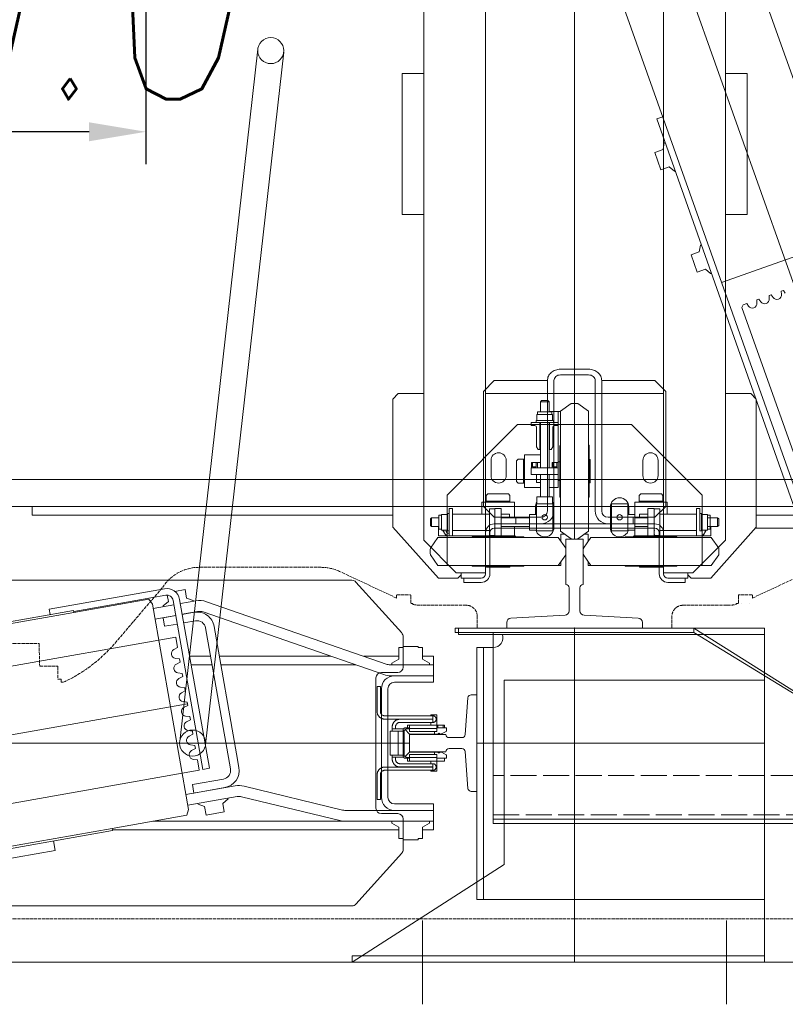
# Model space of a CAD drawing. Header units: millimetres. Extents: x 144573 to 336993, y 74252 to 247042.
# Tile 148 of 256: x 162220 to 162926, y 188814 to 189721. Entities that reach past the tile are written whole.
import ezdxf

# ---------------------------------------------------------------- set-up
doc = ezdxf.new("R2010")
doc.units = ezdxf.units.MM
doc.linetypes.add('ACAD_ISO02W100', pattern=[15, 12, -3])
doc.linetypes.add('ACAD_ISO10W100', pattern=[18.5, 12, -3, 0.5, -3])
doc.layers.get('Defpoints').update_dxf_attribs({"color": 255, "lineweight": 0})
for name, color, linetype, lineweight in [('CONT_25', 255, 'Continuous', 0), ('DASH_25', 255, 'ACAD_ISO02W100', 0), ('DASHD_25', 255, 'ACAD_ISO10W100', 0), ('NOVÁ TENKÁ', 255, 'Continuous', 0), ('OBRYSY', 255, 'Continuous', 0)]:
    doc.layers.add(name, color=color, linetype=linetype, lineweight=lineweight)
doc.layers.add('DIM_COMP_AUX', color=255, linetype='Continuous', lineweight=0, plot=False)
doc.styles.add('ROMANS', font='romans.shx', dxfattribs={"width": 0.75, "oblique": 5, "height": 200})
doc.dimstyles.new('KONE_mm', dxfattribs={"dimscale": 15, "dimtxt": 3.5, "dimasz": 3.5, "dimexe": 2, "dimexo": 0, "dimgap": 2, "dimtad": 1, "dimdec": 0, "dimrnd": 0.01, "dimzin": 0, "dimdsep": 46, "dimtxsty": 'ROMANS', "dimsah": 1, "dimcen": 0, "dimclrd": 256, "dimclre": 256, "dimclrt": 256, "dimadec": 1, "dimazin": 3, "dimtfac": 1, "dimtdec": 0, "dimtmove": 0, "dimatfit": 3, "dimfxl": 0, "dimtolj": 1, "dimtzin": 0, "dimarcsym": 0})

# ---------------------------------------------------------------- blocks, each defined once
blk = doc.blocks.new('MX20_Planview')
at = {"layer": 'DASH_25', "ltscale": 0.25}
for p, q in [((268, -543.5), (268, 543.5)), ((-27.63, 164), (-52.19, 216.67)), ((-30.54, 163.5), (-30.54, 151.5)), ((-27.63, 164), (-30.04, 164)), ((-22.54, 161.5), (-22.54, 161.5)), ((-30.04, 151), (-22.54, 151)), ((-22.54, 153.5), (-22.54, 153.5)), ((-22.54, 151), (-22.54, 149)), ((-22.54, 149), (-21.79, 149)), ((-20.94, 99.71), (-20.94, 140.78)), ((-20.94, 101.71), (-20.94, 99.71)), ((-10.94, 89.71), (0, 89.71)), ((0, -89.71), (0, 89.71)), ((-10.94, -89.71), (0, -89.71)), ((-20.94, -101.71), (-20.94, -99.71)), ((-20.94, -99.71), (-20.94, -140.78)), ((-30.54, -163.5), (-30.54, -151.5)), ((-30.04, -151), (-22.54, -151)), ((-22.54, -149), (-21.79, -149)), ((-22.54, -151), (-22.54, -149)), ((-27.63, -164), (-52.19, -216.67)), ((-27.63, -164), (-30.04, -164)), ((-55.94, -233.58), (-55.94, -345.96)), ((13.84, -423.43), (-37.67, -379.54)), ((50.02, -473.21), (50.02, -471.22)), ((35.02, -492.94), (35.02, -476.71)), ((35.52, -476.21), (47.02, -476.21)), ((47.02, -473.21), (50.02, -473.21)), ((47.02, -473.21), (47.02, -476.21)), ((14.25, -493.5), (35.02, -492.94)), ((14.25, -543.5), (14.25, -493.5))]:
    blk.add_line(p, q, dxfattribs=at)
for centre, radius, start, end in [((-30.04, 163.5), 0.5, 90, 180), ((-30.04, 151.5), 0.5, 180, 270), ((-60.94, 140.78), 40, 0, 11.85223), ((-10.94, 99.71), 10, 180, 270), ((-10.94, -99.71), 10, 90, 180), ((-60.94, -140.78), 40, 348.14777, 0), ((-30.04, -151.5), 0.5, 90, 180), ((-30.04, -163.5), 0.5, 180, 270), ((-15.94, -233.58), 40, 155, 180), ((-15.94, -345.96), 40, 180, 237.10184), ((-77.38, -530.07), 140.33, 24.79239, 49.45797), ((35.52, -476.71), 0.5, 90, 180)]:
    blk.add_arc(centre, radius, start, end, dxfattribs=at)
blk = doc.blocks.new('10030_TravellingCableSupport_769652_0')
at = {"layer": 'CONT_25', "color": 7, "ltscale": 15}
for p, q in [((-4, 110), (-4, -110)), ((-4, 110), (0, 110)), ((0, 110), (0, -110)), ((-4, 75), (-180, 75)), ((-180, 75), (-180, -325)), ((-136, 75), (-176, 75)), ((-4, -110), (-136, -325)), ((0, -110), (-136, -325)), ((0, -110), (-4, -110)), ((-180, -325), (-136, -325)), ((-176, -325), (-176, -685)), ((-136, -325), (-136, -685)), ((-176, -629.99), (-186, -629.99)), ((-136, -629.99), (-126.68, -629.99)), ((-136, -685), (-176, -685))]:
    blk.add_line(p, q, dxfattribs=at)
at = {"layer": 'CONT_25', "color": 7, "ltscale": 2}
for p, q in [((-176, 75), (-176, -325)), ((-176, -524.25), (-221, -524.25)), ((-221, -595.75), (-221, -524.25)), ((-185, -529.75), (-221, -529.75)), ((-185, -590.25), (-185, -529.75)), ((-185, -590.25), (-221, -590.25)), ((-176, -595.75), (-221, -595.75))]:
    blk.add_line(p, q, dxfattribs=at)
at = {"layer": 'CONT_25', "color": 7, "ltscale": 1.5}
for p, q in [((-186.16, -635), (-190.16, -635)), ((-190.16, -635), (-190.16, -685)), ((-126.52, -630), (-186.16, -630)), ((-186.16, -630), (-186.16, -690)), ((-176.16, -630), (-186.16, -630)), ((-136.52, -630), (-126.52, -630)), ((-136, -629.99), (-126.56, -629.99)), ((-126.52, -630), (-126.52, -690)), ((-126.52, -635), (-122.52, -635)), ((-122.52, -635), (-122.52, -685)), ((-186.16, -685), (-190.16, -685)), ((-126.52, -685), (-122.52, -685)), ((-126.52, -690), (-186.16, -690))]:
    blk.add_line(p, q, dxfattribs=at)
at = {"layer": 'DASH_25', "color": 7, "ltscale": 2}
for p, q in [((-172, 75), (-172, -685)), ((-136, -325), (-136, 75))]:
    blk.add_line(p, q, dxfattribs=at)
at = {"layer": 'DASHD_25', "color": 7, "ltscale": 1.5}
for p, q in [((-162.74, -560), (-225.31, -560)), ((-114.83, -660), (-199.44, -660))]:
    blk.add_line(p, q, dxfattribs=at)
blk = doc.blocks.new('*D983')
at = {"layer": 'Defpoints', "color": 0, "transparency": 16777216}
for p in [(-429.76, 1725), (-300, 1725), (-300, 1325)]:
    blk.add_point(p, dxfattribs=at)
at = {"layer": 'DIM_COMP_AUX', "lineweight": -2, "transparency": 16777216}
for p, q in [((-300, 1725), (-459.76, 1725)), ((-429.76, 1377.5), (-429.76, 1672.5)), ((-300, 1325), (-459.76, 1325))]:
    blk.add_line(p, q, dxfattribs=at)
at = {"layer": 'DIM_COMP_AUX', "transparency": 16777216}
for points in [[(-421.01, 1672.5), (-438.51, 1672.5), (-429.76, 1725)], [(-421.01, 1377.5), (-438.51, 1377.5), (-429.76, 1325)]]:
    blk.add_solid(points, dxfattribs=at)
at = {"layer": 'DIM_COMP_AUX', "transparency": 16777216, "insert": (-299.76, 1525), "char_height": 200, "attachment_point": 5, "rotation": 270, "style": 'ROMANS'}
blk.add_mtext('\\A1;400.0', dxfattribs=at)
blk = doc.blocks.new('10030_Elevator_0')
at = {"layer": 'NOVÁ TENKÁ', "ltscale": 0.33}
for p, q in [((-993, 1902), (-993, 1082)), ((-956.78, 1286.67), (-1029.2, 1697.33))]:
    blk.add_line(p, q, dxfattribs=at)
at = {"layer": 'NOVÁ TENKÁ'}
for p, q in [((-775, 1880), (-775, 205)), ((-750, 1855), (-750, 205)), ((-1143, 1848.77), (-1143, 1135.23)), ((-843, 1135.23), (-843, 1848.77)), ((-895.48, 1297.48), (-967.89, 1708.14)), ((-1018.09, 1275.86), (-1090.5, 1686.52)), ((-914.37, 1627.72), (-872.7, 1391.36)), ((-912.4, 1628.06), (-870.73, 1391.71)), ((-1073.6, 1355.94), (-1115.27, 1592.29)), ((-1071.63, 1356.28), (-1113.3, 1592.64)), ((-1092.01, 1408.54), (-1114.59, 1536.56)), ((-783, 1430), (-783, 1097.5)), ((-775.61, 1430), (-783, 1430)), ((-1083.15, 1410.1), (-1092.01, 1408.54)), ((-869.62, 1414.24), (-874.55, 1413.37)), ((-869.62, 1414.24), (-850.87, 1307.88)), ((-870.73, 1391.71), (-872.7, 1391.36)), ((-872.7, 1391.36), (-860.54, 1322.42)), ((-871.71, 1391.54), (-866.5, 1361.99)), ((-866.5, 1361.99), (-856.78, 1306.84)), ((-1073.6, 1355.94), (-1071.63, 1356.28)), ((-1073, 1356.04), (-1073, 1092)), ((-1059.47, 1287.35), (-1071.63, 1356.28)), ((-1065, 1318.7), (-1065, 1138.64)), ((-865.03, 1319.09), (-1054.11, 1285.75)), ((-875.34, 1297.48), (-878.73, 1316.68)), ((-865.5, 1299.21), (-868.88, 1318.42)), ((-860.54, 1322.42), (-865.03, 1319.09)), ((-885.39, 1307.89), (-877.52, 1309.28)), ((-883.31, 1296.07), (-885.39, 1307.89)), ((-877.52, 1309.28), (-875.43, 1297.46)), ((-867.23, 1309.06), (-866.51, 1309.19)), ((-866.51, 1309.19), (-862.43, 1304.32)), ((-861.65, 1299.89), (-1017.24, 1272.45)), ((-915.47, 1293.95), (-914.95, 1297.9)), ((-906.87, 1299.32), (-905.04, 1295.79)), ((-895.48, 1297.48), (-905.04, 1295.79)), ((-875.62, 1298.5), (-875.53, 1298.51)), ((-862.43, 1304.32), (-856.71, 1305.33)), ((-853.26, 1298.4), (-851.6, 1288.97)), ((-860.6, 1293.98), (-1016.2, 1266.55)), ((-991.65, 1293.92), (-353.65, 1221.92)), ((-968.65, 1284.58), (-968.13, 1288.52)), ((-960.05, 1289.94), (-958.22, 1286.42)), ((-955.35, 1286.92), (-954.83, 1290.86)), ((-946.76, 1292.29), (-944.92, 1288.76)), ((-942.06, 1289.26), (-944.92, 1288.76)), ((-942.06, 1289.26), (-941.54, 1293.21)), ((-933.46, 1294.63), (-931.63, 1291.1)), ((-928.76, 1291.61), (-931.63, 1291.1)), ((-928.76, 1291.61), (-928.24, 1295.55)), ((-920.17, 1296.98), (-918.33, 1293.45)), ((-915.47, 1293.95), (-918.33, 1293.45)), ((-880.36, 1279.33), (-882.27, 1290.16)), ((-872.48, 1280.72), (-874.39, 1291.55)), ((-871.8, 1277.38), (-874.3, 1291.57)), ((-873.86, 1288.54), (-873.77, 1288.56)), ((-861.95, 1279.11), (-864.45, 1293.3)), ((-859.47, 1287.58), (-851.6, 1288.97)), ((-1054.11, 1285.75), (-1059.47, 1287.35)), ((-1050.26, 1286.43), (-1042.26, 1241.06)), ((-1040.42, 1288.17), (-1032.42, 1242.8)), ((-1031.15, 1282.19), (-1039.02, 1280.8)), ((-1033.99, 1252.24), (-1039.02, 1280.8)), ((-1031.15, 1282.19), (-1026.11, 1253.63)), ((-1008.53, 1277.54), (-1008.01, 1281.49)), ((-999.94, 1282.91), (-998.1, 1279.38)), ((-995.24, 1279.89), (-998.1, 1279.38)), ((-995.24, 1279.89), (-994.72, 1283.83)), ((-986.64, 1285.25), (-984.81, 1281.73)), ((-981.94, 1282.23), (-984.81, 1281.73)), ((-981.94, 1282.23), (-981.42, 1286.17)), ((-973.35, 1287.6), (-971.51, 1284.07)), ((-968.65, 1284.58), (-971.51, 1284.07)), ((-955.35, 1286.92), (-958.22, 1286.42)), ((-921, 1264.04), (-921, 1283.33)), ((-913, 1265.45), (-913, 1284.74)), ((-862.37, 1281.49), (-861.65, 1281.61)), ((-859.47, 1287.58), (-861.65, 1281.61)), ((-1051.51, 1270.98), (-1059.39, 1269.59)), ((-1049.34, 1276.95), (-1051.51, 1270.98)), ((-1049.34, 1276.95), (-1048.61, 1277.08)), ((-1008.53, 1277.54), (-1018.09, 1275.86)), ((-1016.2, 1266.55), (-1017.24, 1272.45)), ((-1016.84, 1247.14), (-886.85, 1270.06)), ((-994.35, 1270.08), (-356.35, 1198.08)), ((-929.9, 1105.87), (-872.2, 1272.37)), ((-1056.44, 1252.85), (-1059.39, 1269.59)), ((-1037.21, 1270), (-1037.12, 1270.02)), ((-1003, 1241.46), (-885.46, 1262.18)), ((-920.45, 1102.59), (-862.75, 1269.09)), ((-1048.56, 1254.24), (-1056.44, 1252.85)), ((-1048.56, 1254.24), (-1044.48, 1249.38)), ((-1035.46, 1260.05), (-1035.37, 1260.07)), ((-921, 1131.54), (-921, 1255.92)), ((-913, 1154.63), (-913, 1257.33)), ((-1044.48, 1249.38), (-1043.75, 1249.5)), ((-885.49, 616.04), (885.09, 1245.09)), ((-1064.43, 1146.33), (-1042.4, 1236.96)), ((-1054.72, 1143.97), (-1032.68, 1234.6)), ((-1015.45, 1239.26), (-1003, 1241.46)), ((-891.82, 679.78), (527.46, 1183.53)), ((-526.87, 676.67), (892.48, 1180.44)), ((-1195, 1135), (-1105, 995)), ((-1195, 755), (-1195, 1135)), ((-1065, 1060), (-1065, 1141.6)), ((-1065, 1060), (-1065, 1138.64)), ((-1055, 1096), (-1055, 1141.6)), ((-1141.34, 1131.51), (-1094.43, 1089.28)), ((-891.57, 1089.28), (-844.66, 1131.51)), ((-913, 1124.09), (-913, 1092)), ((-1058, 1108), (-1058, 1093)), ((-933, 1113), (-1053, 1113)), ((-993, 1108), (-1043, 1108)), ((-943, 1108), (-993, 1108)), ((-928, 1093), (-928, 1108)), ((-1070.33, 1092), (-1066.72, 1098.25)), ((-1066.72, 1098.25), (-1065, 1098.25)), ((-993, 1102), (-1043, 1102)), ((-943, 1102), (-993, 1102)), ((-931, 1096), (-931, 1099.32)), ((-921, 1060), (-921, 1099.32)), ((-919.28, 1098.25), (-921, 1098.25)), ((-915.67, 1092), (-919.28, 1098.25)), ((-1081, 1087.92), (-1081, 1092)), ((-1070.33, 1092), (-1081, 1092)), ((-1055, 1096), (-1055, 1060)), ((-1055, 1096), (-1055, 1060)), ((-1049, 1096), (-1049, 1060)), ((-937, 1060), (-937, 1096)), ((-931, 1060), (-931, 1096)), ((-931, 1060), (-931, 1096)), ((-905, 1092), (-915.67, 1092)), ((-905, 1087.92), (-905, 1092)), ((-841, 1055.5), (-794, 1097.5)), ((-794, 1097.5), (-676, 1097.5)), ((-676, 1097.5), (-671, 1092.5)), ((-671, 1092.5), (-671, 1069)), ((-506, 1077), (-506, 1089)), ((-506, 1089), (-376, 1089)), ((-376, 1077), (-376, 1089)), ((-1063, 1088), (-1091.08, 1088)), ((-1082, 1074.08), (-1082, 1087.92)), ((-1081, 1087.92), (-1082, 1087.92)), ((-894.92, 1088), (-923, 1088)), ((-905, 1087.92), (-904, 1087.92)), ((-904, 1074.08), (-904, 1087.92)), ((-1081, 1074.08), (-1082, 1074.08)), ((-1081, 1070), (-1081, 1074.08)), ((-905, 1074.08), (-904, 1074.08)), ((-905, 1074.08), (-905, 1070)), ((-506, 1071), (-506, 1077)), ((-506, 1071), (-506, 1069)), ((-376, 1071), (-376, 1077)), ((-376, 1071), (-376, 1069)), ((-1156.32, 1070), (-1233.68, 1070)), ((-1081, 1070), (-1070.33, 1070)), ((-1073, 1070), (-1073, 1060)), ((-1070.33, 1070), (-1066.72, 1063.75)), ((-1066.72, 1063.75), (-1065, 1063.75)), ((-919.28, 1063.75), (-921, 1063.75)), ((-915.67, 1070), (-919.28, 1063.75)), ((-905, 1070), (-915.67, 1070)), ((-913, 1060), (-913, 1070)), ((-836, 1039), (-806, 1069)), ((-819.5, 1062.89), (-829.5, 1055.88)), ((-813.5, 1062.89), (-803.5, 1055.88)), ((680, 1069), (-806, 1069)), ((-793.5, 1061.89), (-792.5, 1062.89)), ((-793.5, 1061.89), (-785.5, 1061.89)), ((-793.5, 1061.89), (-793.5, 1055.1)), ((-792.5, 1062.89), (-786.5, 1062.89)), ((-786.5, 1062.89), (-785.5, 1061.89)), ((-785.5, 1061.89), (-785.5, 1055.1)), ((-1065, 1060), (-1073, 1060)), ((-1065, 1060), (-1049, 1060)), ((-921, 1060), (-937, 1060)), ((-921, 1060), (-913, 1060)), ((-841, 1055.5), (-841, 1052.5)), ((-841, 1037.5), (-841, 1052.5)), ((-829.5, 1055.88), (-829.5, 1000.5)), ((-803.5, 1055.88), (-803.5, 1000.5)), ((-802, 985.5), (-802, 1055.5)), ((-793.5, 1055.5), (-802, 1055.5)), ((-802, 1055), (-802, 985)), ((-802, 1055), (-802, 985)), ((-796.69, 1052.6), (-782.31, 1052.6)), ((-796.69, 1047.5), (-796.69, 1052.6)), ((-796, 1055.1), (-796, 1052.6)), ((-783, 1055.1), (-796, 1055.1)), ((-783, 1055.1), (-783, 1052.6)), ((-782.31, 1047.5), (-782.31, 1052.6)), ((-829.5, 1047.5), (-764.5, 1047.5)), ((-802, 1045.5), (-789.5, 1045.5)), ((-802, 1042.5), (-802, 1045.5)), ((-797.5, 1047.1), (-781.5, 1047.1)), ((-797.5, 1045.5), (-797.5, 1047.1)), ((-781.5, 1045.5), (-797.5, 1045.5)), ((-784.11, 1047.1), (-794.89, 1047.1)), ((-777, 1045.5), (-789.5, 1045.5)), ((-781.5, 1047.1), (-781.5, 1045.5)), ((-777, 1042.5), (-777, 1045.5)), ((-764.5, 1047.5), (-699.5, 982.5)), ((-887, 1037), (-893, 1037)), ((-893, 1037), (-893, 755)), ((-887, 755), (-887, 1037)), ((-838, 1034.5), (-841, 1037.5)), ((-836, 1034.5), (-841, 1034.5)), ((-841, 1032), (-841, 1034.5)), ((-836, 1020), (-836, 1039)), ((-802, 1042.5), (-798.5, 1042.5)), ((-799, 1042.5), (-778.5, 1042.5)), ((-778.5, 1042.5), (-799, 1042.5)), ((-797, 1042.5), (-797, 1008.5)), ((-782, 1042.5), (-782, 1008.5)), ((-777, 1042.5), (-780.5, 1042.5)), ((-841, 1032), (-845, 1032)), ((-845, 1032), (-845, 1016)), ((-841, 1032), (-841, 1016)), ((-1137, 1020), (-1137, 1014)), ((-1137, 1020), (-905, 1020)), ((-993, 755), (-993, 1020)), ((-905, 1020), (-905, 1014)), ((-836, 1020), (-836, 1012)), ((-830, 1000.5), (-830, 1024)), ((-803, 1000.5), (-803, 1024)), ((-1137, 755), (-1137, 1014)), ((-905, 1014), (-1137, 1014)), ((-905, 1014), (-905, 1005)), ((836, 1012), (-837, 1012)), ((-837, 1008), (-799, 1008)), ((-831, 1011.25), (-831, 1000.5)), ((-830, 1011.25), (-831, 1011.25)), ((-803, 1009), (-802, 1009)), ((-802, 992), (-802, 1009)), ((-801.75, 1008.5), (-789.5, 1008.5)), ((-801.75, 1003.5), (-801.75, 1008.5)), ((-777.25, 1008.5), (-789.5, 1008.5)), ((-785, 1004), (-775, 1014)), ((-782, 1015.5), (-771, 1015.5)), ((-777.25, 1003.5), (-777.25, 1008.5)), ((-775, 1014), (-669, 1014)), ((-771, 1015.5), (-771, 1000.5)), ((-771, 1011.45), (-771, 1000.5)), ((-771, 1011.45), (-764.97, 1011.45)), ((-770, 1011.45), (-770, 1000.5)), ((-763.5, 1009.98), (-764.97, 1011.45)), ((-763.5, 991.02), (-763.5, 1009.98)), ((-671, 1012), (-671, 848)), ((-669, 1014), (-659, 1004)), ((-831, 989.75), (-831, 1000.5)), ((-830, 1000.5), (-830, 977)), ((-829.5, 945.12), (-829.5, 1000.5)), ((-803.5, 945.12), (-803.5, 1000.5)), ((-803, 1000.5), (-803, 977)), ((-777, 1003.5), (-802, 1003.5)), ((-801.75, 1003.5), (-789.5, 1003.5)), ((-795, 1004), (-795, 930)), ((-791, 1004), (-791, 930)), ((-785, 1004), (-785, 961)), ((-777, 997.5), (-777, 1003.5)), ((-771, 985.5), (-771, 1000.5)), ((-771, 989.55), (-771, 1000.5)), ((-770, 989.55), (-770, 1000.5)), ((-659, 961), (-659, 1004)), ((-935, 995), (-1105, 995)), ((-935, 755), (-935, 995)), ((-830, 989.75), (-831, 989.75)), ((-803, 992), (-802, 992)), ((-777, 997.5), (-802, 997.5)), ((-793.5, 997.5), (-793.5, 971.5)), ((-785.5, 997.5), (-785.5, 971.5)), ((-785.5, 989.95), (-782, 989.95)), ((-782, 997.5), (-782, 989.95)), ((-782, 995.5), (-782, 997.5)), ((-771, 989.55), (-764.97, 989.55)), ((-763.5, 991.02), (-764.97, 989.55)), ((-803, 984), (-802, 985)), ((-803, 984), (-802, 985)), ((-793.5, 985.5), (-802, 985.5)), ((-785, 984), (-791, 984)), ((-791, 984), (-791, 961)), ((-785.5, 985.5), (-771, 985.5)), ((-751.98, 983.5), (-753.45, 982.03)), ((-753.45, 976), (-753.45, 982.03)), ((-751.98, 983.5), (-733.02, 983.5)), ((-733.02, 983.5), (-731.55, 982.03)), ((-731.55, 976), (-731.55, 982.03)), ((-699.5, 982.5), (-699.5, 877.5)), ((-796.69, 965), (-796.69, 971.5)), ((-782.31, 971.5), (-796.69, 971.5)), ((-782.31, 965), (-782.31, 971.5)), ((-757.5, 961.5), (-757.5, 976)), ((-757.5, 976), (-742.5, 976)), ((-753.45, 977), (-742.5, 977)), ((-753.45, 976), (-742.5, 976)), ((-731.55, 977), (-742.5, 977)), ((-731.55, 976), (-742.5, 976)), ((-727.5, 976), (-742.5, 976)), ((-727.5, 961.5), (-727.5, 976)), ((-772.5, 965), (-797.5, 965)), ((-797.5, 965), (-797.5, 950)), ((-794.89, 965), (-784.11, 965)), ((-775.5, 966), (-782.31, 966)), ((-772.5, 965), (-772.5, 950)), ((-772.5, 964.7), (-765.99, 964.7)), ((-772.49, 962.9), (-772.49, 952.11)), ((-765.99, 950.32), (-765.99, 964.7)), ((-745.5, 965), (-753.05, 965)), ((-753.05, 961.5), (-753.05, 965)), ((-747.5, 965), (-745.5, 965)), ((-745.5, 970), (-745.5, 945)), ((-745.5, 970), (-739.5, 970)), ((-739.5, 970), (-739.5, 945)), ((-739.5, 969.75), (-739.5, 957.5)), ((-734.5, 969.75), (-739.5, 969.75)), ((-734.5, 964.25), (-739.5, 964.25)), ((-734.5, 968.75), (-738.5, 968.75)), ((-738.5, 968.75), (-738.5, 965.25)), ((-738.5, 965.25), (-738.5, 967)), ((-734.5, 965.25), (-738.5, 965.25)), ((-734.5, 969.75), (-734.5, 961.5)), ((-722.5, 963.5), (-719.9, 965)), ((-722.5, 963.5), (-722.5, 961.5)), ((-722.5, 962), (-697.5, 962)), ((-702, 965), (-719.9, 965)), ((-700.51, 966.79), (-700.65, 965.85)), ((-700.5, 970), (-700.5, 966.5)), ((-700.5, 970), (-697.5, 970)), ((-697.5, 970), (-697.5, 957.5)), ((-697.5, 949.5), (-697.5, 965.5)), ((-697.5, 965.5), (-695.9, 965.5)), ((-695.9, 965.5), (-695.9, 949.5)), ((-695.9, 964.69), (-690.4, 964.69)), ((-695.9, 952.11), (-695.9, 962.89)), ((-690.4, 964.69), (-690.4, 950.31)), ((-687.9, 964), (-690.4, 964)), ((-687.9, 951), (-687.9, 964)), ((-829.5, 957.5), (-829.5, 942.5)), ((-659, 955), (-779, 955)), ((-745.5, 961.5), (-765.99, 961.5)), ((-745.5, 953.5), (-765.99, 953.5)), ((-757.5, 953.5), (-757.5, 945)), ((-697.5, 961.5), (-739.5, 961.5)), ((-739.5, 945.25), (-739.5, 957.5)), ((-697.5, 953.5), (-739.5, 953.5)), ((-722.5, 951.5), (-722.5, 953.5)), ((-722.5, 953), (-697.5, 953)), ((-697.5, 950), (-697.5, 957.5)), ((-697.5, 945), (-697.5, 957.5)), ((-697.5, 950), (-697.5, 954.5)), ((-678.5, 961.5), (-687.9, 961.5)), ((-678.5, 953.5), (-687.9, 953.5)), ((-687.5, 953.5), (-687.5, 945)), ((-687.5, 953.5), (-687.5, 943)), ((-677.5, 960.5), (-678.5, 961.5)), ((-678.5, 953.5), (-678.5, 961.5)), ((-678.5, 953.5), (-677.5, 954.5)), ((-677.5, 954.5), (-677.5, 960.5)), ((-659, 961), (-659, 955)), ((-819.5, 938.11), (-829.5, 945.12)), ((-813.5, 938.11), (-803.5, 945.12)), ((-797.5, 950), (-772.5, 950)), ((-794.5, 949), (-775.5, 949)), ((-659, 949), (-779, 949)), ((-772.5, 950.32), (-765.99, 950.32)), ((-742.5, 943.5), (-766, 943.5)), ((-757.5, 945), (-698.84, 945)), ((-751, 945), (-734, 945)), ((-751, 943.5), (-751, 945)), ((-742.5, 943.5), (-719, 943.5)), ((-734.5, 950.75), (-739.5, 950.75)), ((-734.5, 945.25), (-739.5, 945.25)), ((-734.5, 945.25), (-739.5, 945.25)), ((-738.5, 946.5), (-738.5, 949.75)), ((-738.5, 946.25), (-738.5, 949.75)), ((-734.5, 949.75), (-738.5, 949.75)), ((-734.5, 946.25), (-738.5, 946.25)), ((-734.5, 945), (-734.5, 950.75)), ((-734, 943.5), (-734, 945)), ((-722.5, 951.5), (-719.9, 950)), ((-702, 950), (-719.9, 950)), ((-700.5, 945), (-700.5, 948.5)), ((-700.5, 945), (-687.5, 945)), ((-695.9, 949.5), (-697.5, 949.5)), ((-695.9, 950.31), (-690.4, 950.31)), ((-687.9, 951), (-690.4, 951)), ((-829.5, 942.5), (-825.76, 942.5)), ((-807.24, 942.5), (-800.5, 942.5)), ((-804.89, 933), (-797.88, 943)), ((-800.5, 942.5), (-800.5, 939.26)), ((-797.88, 943), (-742.5, 943)), ((-687.12, 943), (-742.5, 943)), ((-680.11, 933), (-687.12, 943)), ((-653.77, 917), (-653.77, 943)), ((-648.54, 943), (-648.54, 917)), ((-648.54, 917), (-648.54, 943)), ((-887, 930), (-1195, 930)), ((-805, 930), (805, 930)), ((-804.89, 927), (-797.88, 917)), ((-795, 930), (-795, 856)), ((-791, 930), (-791, 856)), ((-750, 930), (750, 930)), ((-680.11, 927), (-687.12, 917)), ((-819.5, 921.89), (-829.5, 914.88)), ((-829.5, 902.5), (-829.5, 917.5)), ((-829.5, 917.5), (-825.76, 917.5)), ((-813.5, 921.89), (-803.5, 914.88)), ((-807.24, 917.5), (-800.5, 917.5)), ((-800.5, 917.5), (-800.5, 920.74)), ((-797.88, 917), (-742.5, 917)), ((-742.5, 916.5), (-766, 916.5)), ((-753.25, 916.5), (-753.25, 915.5)), ((-687.12, 917), (-742.5, 917)), ((-742.5, 916.5), (-719, 916.5)), ((-731.75, 916.5), (-731.75, 915.5)), ((-829.5, 914.88), (-829.5, 859.5)), ((-803.5, 914.88), (-803.5, 859.5)), ((-779, 911), (-659, 911)), ((-753.25, 915.5), (-742.5, 915.5)), ((-731.75, 915.5), (-742.5, 915.5)), ((-791, 899), (-791, 876)), ((-785, 899), (-785, 856)), ((-659, 905), (-779, 905)), ((-659, 856), (-659, 905)), ((-772.5, 896), (-797.5, 896)), ((-797.5, 881), (-797.5, 896)), ((-775.5, 897), (-794.5, 897)), ((-791, 880), (-791, 890)), ((-772.5, 881), (-772.5, 896)), ((-830, 859.5), (-830, 883)), ((-803, 859.5), (-803, 883)), ((-797.5, 881), (-772.5, 881)), ((-796.69, 881), (-796.69, 874.5)), ((-784.11, 881), (-794.89, 881)), ((-782.31, 881), (-782.31, 874.5)), ((-782.31, 880), (-775.5, 880)), ((-803, 876), (-802, 875)), ((-802, 805), (-802, 875)), ((-793.5, 874.5), (-802, 874.5)), ((-802, 874.5), (-802, 804.5)), ((-794.89, 874.5), (-784.11, 874.5)), ((-793.5, 862.5), (-793.5, 874.5)), ((-785, 876), (-791, 876)), ((-785.5, 874.5), (-771, 874.5)), ((-785.5, 862.5), (-785.5, 874.5)), ((-771, 874.5), (-771, 859.5)), ((-764.5, 812.5), (-699.5, 877.5)), ((-831, 870.25), (-831, 859.5)), ((-830, 870.25), (-831, 870.25)), ((-803, 868), (-802, 868)), ((-802, 868), (-802, 851)), ((-777, 862.5), (-802, 862.5)), ((-785.5, 870.05), (-782, 870.05)), ((-782, 870.05), (-782, 862.5)), ((-777, 862.5), (-777, 856.5)), ((-771, 870.45), (-764.97, 870.45)), ((-771, 870.45), (-771, 859.5)), ((-770, 870.45), (-770, 859.5)), ((-763.5, 868.98), (-764.97, 870.45)), ((-763.5, 868.98), (-763.5, 859.5)), ((-831, 848.75), (-831, 859.5)), ((-830, 859.5), (-830, 836)), ((-829.5, 804.12), (-829.5, 859.5)), ((-803.5, 804.12), (-803.5, 859.5)), ((-803, 859.5), (-803, 836)), ((-777, 856.5), (-802, 856.5)), ((-801.75, 856.5), (-801.75, 851.5)), ((-801.75, 856.5), (-789.5, 856.5)), ((-799, 856.5), (-778.5, 856.5)), ((-777.25, 856.5), (-789.5, 856.5)), ((-775, 846), (-785, 856)), ((-780.8, 725.75), (-417.86, 854.21)), ((-777.25, 856.5), (-777.25, 851.5)), ((-771, 844.5), (-771, 859.5)), ((-771, 848.55), (-771, 859.5)), ((-770, 848.55), (-770, 859.5)), ((-763.5, 850.02), (-763.5, 859.5)), ((-659, 856), (-669, 846)), ((-448.73, 856.01), (-464.76, 850.34)), ((-446.06, 848.47), (-448.73, 856.01)), ((-417.86, 854.21), (-415.86, 848.56)), ((-845, 844), (-845, 828)), ((-841, 844), (-841, 828)), ((-799, 852), (-837, 852)), ((-799, 848), (-837, 848)), ((-836, 840), (-836, 848)), ((-836, 848), (836, 848)), ((-830, 848.75), (-831, 848.75)), ((-803, 851), (-802, 851)), ((-801.75, 851.5), (-789.5, 851.5)), ((-797, 817.5), (-797, 851.5)), ((-777.25, 851.5), (-789.5, 851.5)), ((-782, 817.5), (-782, 851.5)), ((-782, 844.5), (-771, 844.5)), ((-669, 846), (-775, 846)), ((-771, 848.55), (-764.97, 848.55)), ((-763.5, 850.02), (-764.97, 848.55)), ((-462.09, 842.8), (-464.76, 850.34)), ((-446.06, 848.47), (-439.82, 847.31)), ((-439.82, 847.31), (-439.54, 846.54)), ((-836, 840), (-836, 821)), ((-462.09, 842.8), (-466.21, 837.97)), ((-466.21, 837.97), (-465.94, 837.2)), ((-841, 828), (-845, 828)), ((-841, 828), (-841, 825.5)), ((-841, 825.5), (-836, 825.5)), ((-841, 822.5), (-838, 825.5)), ((-841, 807.5), (-841, 822.5)), ((-806, 791), (-836, 821)), ((-802, 817.5), (-798.5, 817.5)), ((-802, 817.5), (-802, 814.5)), ((-778.5, 817.5), (-799, 817.5)), ((-798.5, 817.5), (-780.5, 817.5)), ((-777, 817.5), (-780.5, 817.5)), ((-777, 817.5), (-777, 814.5)), ((-543, 822.65), (-559.02, 816.98)), ((-556.36, 809.44), (-559.02, 816.98)), ((-540.33, 815.11), (-543, 822.65)), ((-841, 807.5), (-841, 804.5)), ((-829.5, 812.5), (-764.5, 812.5)), ((-781.5, 814.5), (-797.5, 814.5)), ((-797.5, 814.5), (-797.5, 812.9)), ((-797.5, 812.9), (-781.5, 812.9)), ((-796.69, 812.9), (-796.69, 807.4)), ((-796.69, 807.4), (-782.31, 807.4)), ((-796, 804.9), (-796, 807.4)), ((-784.11, 812.9), (-794.89, 812.9)), ((-793.5, 798.11), (-793.5, 807.4)), ((-777, 814.5), (-789.5, 814.5)), ((-785.5, 798.11), (-785.5, 807.4)), ((-783, 804.9), (-783, 807.4)), ((-782.31, 812.9), (-782.31, 807.4)), ((-781.5, 812.9), (-781.5, 814.5)), ((-556.36, 809.44), (-560.48, 804.61)), ((-540.33, 815.11), (-534.09, 813.95)), ((-534.09, 813.95), (-533.81, 813.17)), ((-794, 762.5), (-841, 804.5)), ((-819.5, 797.11), (-829.5, 804.12)), ((-813.5, 797.11), (-803.5, 804.12)), ((-793.5, 804.5), (-802, 804.5)), ((-783, 804.9), (-796, 804.9)), ((-560.48, 804.61), (-560.21, 803.83)), ((-1156.32, 790), (-1233.68, 790)), ((-805, 791), (-806, 791)), ((-806, 791), (680, 791)), ((-793.5, 798.11), (-785.5, 798.11)), ((-793.5, 798.11), (-792.5, 797.11)), ((-792.5, 797.11), (-786.5, 797.11)), ((-786.5, 797.11), (-785.5, 798.11)), ((-671, 791), (-671, 767.5)), ((-526.87, 676.67), (-568.57, 794.5)), ((-506, 789), (-506, 791)), ((-376, 789), (-376, 791)), ((-506, 789), (-506, 783)), ((-506, 783), (-506, 771)), ((-376, 789), (-376, 783)), ((-376, 783), (-376, 771)), ((-902.67, 665.38), (-591.66, 775.71)), ((-591.66, 775.71), (-589.11, 774.49)), ((-590.39, 769.69), (-587.99, 771.34)), ((-589.11, 774.49), (-587.99, 771.34)), ((-795, 763.39), (-795, 448)), ((-794, 762.5), (-676, 762.5)), ((-783, 762.5), (-783, 430)), ((-671, 767.5), (-676, 762.5)), ((-584.71, 762.09), (-587.61, 761.86)), ((-584.71, 762.09), (-583.98, 760.03)), ((-506, 771), (-376, 771)), ((-935, 755), (-1195, 755)), ((-1137, 755), (-887, 755)), ((-586.38, 758.38), (-583.98, 760.03)), ((-580.7, 750.78), (-583.6, 750.55)), ((-582.37, 747.07), (-579.97, 748.72)), ((-580.7, 750.78), (-579.97, 748.72)), ((-576.69, 739.47), (-579.59, 739.24)), ((-578.35, 735.76), (-575.96, 737.41)), ((-576.69, 739.47), (-575.96, 737.41))]:
    blk.add_line(p, q, dxfattribs=at)
at = {"layer": 'NOVÁ TENKÁ', "linetype": 'Continuous', "ltscale": 15}
blk.add_line((-1195, 1135), (-1195, 1135), dxfattribs=at)
at = {"layer": 'NOVÁ TENKÁ', "ltscale": 3}
for p, q in [((-1000.94, 1048.6), (-1000.94, 1082)), ((-1000.94, 1082), (-985.06, 1082)), ((-985.06, 1082), (-985.06, 1048.6)), ((-1000.94, 1048.6), (-1000.94, 1048.6)), ((-998, 1033.78), (-998, 1045.6)), ((-988, 1045.6), (-988, 1033.78)), ((-985.06, 1048.6), (-985.06, 1048.6)), ((-1037.5, 1020), (-1037.5, 1025.22)), ((-1034.72, 1028.21), (-1000.77, 1030.79)), ((-985.22, 1030.79), (-951.27, 1028.21)), ((-948.5, 1025.22), (-948.5, 1020)), ((-948.5, 1020), (-1037.5, 1020))]:
    blk.add_line(p, q, dxfattribs=at)
at = {"layer": 'NOVÁ TENKÁ'}
for points in [[(-1195, 1135), (-1189, 1135), (-1189, 755)], [(-1045, 1111.99), (-1022.07, 1111.99)], [(-1045, 1111.99), (-1045, 1108.99)], [(-1045, 1108.99), (-1022.07, 1108.99)], [(-1015.1, 1104.93), (-1015.1, 1105.38), (-1015.1, 1105.73), (-1015.18, 1106.08), (-1015.27, 1106.35), (-1015.27, 1106.7), (-1015.45, 1107.05), (-1015.54, 1107.4), (-1015.63, 1107.67), (-1015.8, 1108.02), (-1015.98, 1108.29), (-1016.07, 1108.64), (-1016.33, 1108.9), (-1016.51, 1109.17), (-1016.68, 1109.43), (-1016.95, 1109.7), (-1017.13, 1109.96), (-1017.39, 1110.14), (-1017.65, 1110.4), (-1017.92, 1110.58), (-1018.18, 1110.76), (-1018.45, 1110.93), (-1018.8, 1111.11), (-1019.07, 1111.29), (-1019.33, 1111.46), (-1019.68, 1111.55), (-1020.04, 1111.64), (-1020.39, 1111.73), (-1020.65, 1111.82), (-1021.01, 1111.9), (-1021.36, 1111.9), (-1021.71, 1111.99), (-1022.07, 1111.99)], [(-1018.1, 1104.93), (-1018.1, 1105.38), (-1018.18, 1105.82), (-1018.27, 1106.17), (-1018.45, 1106.52), (-1018.54, 1106.88), (-1018.8, 1107.23), (-1018.98, 1107.49), (-1019.24, 1107.85), (-1019.6, 1108.02), (-1019.86, 1108.29), (-1020.21, 1108.46), (-1020.57, 1108.64), (-1020.92, 1108.82), (-1021.27, 1108.9), (-1021.71, 1108.99), (-1022.07, 1108.99)], [(-963.85, 1111.99), (-964.29, 1111.99), (-964.64, 1111.9), (-964.99, 1111.9), (-965.26, 1111.82), (-965.61, 1111.73), (-965.96, 1111.64), (-966.32, 1111.55), (-966.58, 1111.46), (-966.93, 1111.29), (-967.2, 1111.11), (-967.55, 1110.93), (-967.82, 1110.76), (-968.08, 1110.58), (-968.35, 1110.4), (-968.61, 1110.14), (-968.87, 1109.96), (-969.05, 1109.7), (-969.32, 1109.43), (-969.49, 1109.17), (-969.67, 1108.9), (-969.84, 1108.64), (-970.02, 1108.29), (-970.2, 1108.02), (-970.37, 1107.67), (-970.46, 1107.4), (-970.55, 1107.05), (-970.64, 1106.7), (-970.73, 1106.35), (-970.82, 1106.08), (-970.82, 1105.73), (-970.9, 1105.38), (-970.9, 1104.93)], [(-963.85, 1108.99), (-964.29, 1108.99), (-964.73, 1108.9), (-965.08, 1108.82), (-965.43, 1108.64), (-965.79, 1108.46), (-966.14, 1108.29), (-966.4, 1108.02), (-966.76, 1107.85), (-966.93, 1107.49), (-967.2, 1107.23), (-967.37, 1106.88), (-967.55, 1106.52), (-967.73, 1106.17), (-967.82, 1105.82), (-967.9, 1105.38), (-967.9, 1104.93)], [(-963.85, 1111.99), (-941, 1111.99)], [(-963.85, 1108.99), (-941, 1108.99)], [(-941, 1111.99), (-941, 1108.99)], [(-1018.1, 1104.93), (-1018.1, 1060.48)], [(-1015.1, 1104.93), (-1015.1, 1060.48)], [(-1007.95, 1097.97), (-1008.39, 1097.97), (-1008.75, 1097.97), (-1009.1, 1097.88), (-1009.36, 1097.79), (-1009.72, 1097.79), (-1010.07, 1097.7), (-1010.42, 1097.53), (-1010.69, 1097.44), (-1011.04, 1097.26), (-1011.3, 1097.17), (-1011.66, 1097), (-1011.92, 1096.82), (-1012.19, 1096.55), (-1012.45, 1096.38), (-1012.72, 1096.11), (-1012.98, 1095.94), (-1013.16, 1095.67), (-1013.42, 1095.41), (-1013.6, 1095.14), (-1013.77, 1094.88), (-1013.95, 1094.61), (-1014.13, 1094.35), (-1014.3, 1094), (-1014.48, 1093.73), (-1014.57, 1093.38), (-1014.66, 1093.03), (-1014.74, 1092.76), (-1014.83, 1092.41), (-1014.92, 1092.06), (-1014.92, 1091.7), (-1015.01, 1091.35), (-1015.01, 1091)], [(-1007.95, 1097.97), (-1006.98, 1097.97)], [(-1006.98, 1097.97), (-1006.01, 1097.97)], [(-1006.01, 1097.97), (-1006.01, 1090.47)], [(-1006.01, 1097.97), (-1003.98, 1097.97)], [(-1003.98, 1088), (-1003.98, 1099.99)], [(-1003.98, 1099.99), (-982.02, 1099.99)], [(-982.02, 1099.99), (-982.02, 1088)], [(-982.02, 1097.97), (-979.99, 1097.97)], [(-979.99, 1097.97), (-979.99, 1090.47)], [(-979.99, 1097.97), (-979.02, 1097.97)], [(-979.02, 1097.97), (-977.96, 1097.97)], [(-970.99, 1091), (-970.99, 1091.35), (-970.99, 1091.7), (-971.08, 1092.06), (-971.17, 1092.41), (-971.17, 1092.76), (-971.34, 1093.03), (-971.43, 1093.38), (-971.52, 1093.73), (-971.7, 1094), (-971.87, 1094.35), (-971.96, 1094.61), (-972.23, 1094.88), (-972.4, 1095.14), (-972.58, 1095.41), (-972.84, 1095.67), (-973.02, 1095.94), (-973.28, 1096.11), (-973.55, 1096.38), (-973.81, 1096.55), (-974.08, 1096.82), (-974.34, 1097), (-974.7, 1097.17), (-974.96, 1097.26), (-975.23, 1097.44), (-975.58, 1097.53), (-975.93, 1097.7), (-976.28, 1097.79), (-976.55, 1097.79), (-976.9, 1097.88), (-977.25, 1097.97), (-977.61, 1097.97), (-977.96, 1097.97)], [(-970.9, 1060.48), (-970.9, 1104.93)], [(-967.9, 1060.48), (-967.9, 1104.93)], [(-1015.01, 1060.48), (-1015.01, 1091)], [(-1007.95, 1094.97), (-1008.39, 1094.97), (-1008.83, 1094.88), (-1009.19, 1094.79), (-1009.54, 1094.7), (-1009.89, 1094.53), (-1010.25, 1094.26), (-1010.51, 1094.08), (-1010.86, 1093.82), (-1011.04, 1093.56), (-1011.3, 1093.2), (-1011.48, 1092.85), (-1011.66, 1092.5), (-1011.83, 1092.14), (-1011.92, 1091.79), (-1012.01, 1091.35), (-1012.01, 1091)], [(-1012.01, 1060.48), (-1012.01, 1091)], [(-1007.95, 1094.97), (-1006.98, 1094.97)], [(-1006.01, 1094.97), (-1006.98, 1094.97)], [(-1006.01, 1090.38), (-1006.01, 1087.73)], [(-982.02, 1092.5), (-1003.98, 1092.5)], [(-979.02, 1094.97), (-979.99, 1094.97)], [(-979.99, 1087.73), (-979.99, 1090.38)], [(-979.02, 1094.97), (-977.96, 1094.97)], [(-973.99, 1091), (-973.99, 1091.35), (-974.08, 1091.79), (-974.17, 1092.14), (-974.34, 1092.5), (-974.43, 1092.85), (-974.7, 1093.2), (-974.87, 1093.56), (-975.14, 1093.82), (-975.4, 1094.08), (-975.75, 1094.26), (-976.11, 1094.53), (-976.46, 1094.7), (-976.81, 1094.79), (-977.17, 1094.88), (-977.61, 1094.97), (-977.96, 1094.97)], [(-973.99, 1091), (-973.99, 1060.48)], [(-970.99, 1091), (-970.99, 1060.48)], [(-1009.54, 1082), (-1009.54, 1083.94)], [(-1006.98, 1083.94), (-1009.54, 1083.94)], [(-1009.54, 1056.95), (-1009.54, 1082)], [(-1009.54, 1082), (-1003.45, 1082)], [(-1003.98, 1088), (-1006.98, 1083.94)], [(-1004.95, 1088), (-1005.39, 1087.91), (-1005.75, 1087.82), (-1006.1, 1087.65), (-1006.45, 1087.38), (-1006.63, 1087.12), (-1006.8, 1086.76), (-1006.98, 1086.41), (-1006.98, 1085.97)], [(-1006.98, 1085.97), (-1006.98, 1083.94)], [(-1006.98, 1083.94), (-1006.98, 1082)], [(-1006.36, 1056.95), (-1006.36, 1082)], [(-1006.28, 1082), (-1006.28, 1085)], [(-1001.25, 1082), (-1005.39, 1086.15)], [(-1003.98, 1088), (-1004.95, 1088)], [(-981.22, 1086.94), (-1004.78, 1086.94)], [(-982.02, 1088), (-1003.98, 1088)], [(-1003.45, 1082), (-1003.45, 1056.95)], [(-1001.25, 1082), (-1001.25, 1056.42)], [(-984.75, 1082), (-1001.25, 1082)], [(-980.61, 1086.15), (-984.75, 1082)], [(-984.75, 1056.42), (-984.75, 1082)], [(-982.46, 1082), (-976.46, 1082)], [(-982.46, 1056.95), (-982.46, 1082)], [(-980.96, 1088), (-982.02, 1088)], [(-979.02, 1083.94), (-982.02, 1088)], [(-979.02, 1085.97), (-979.02, 1086.41), (-979.11, 1086.76), (-979.37, 1087.12), (-979.55, 1087.38), (-979.9, 1087.65), (-980.25, 1087.82), (-980.61, 1087.91), (-980.96, 1088)], [(-979.72, 1085), (-979.72, 1082)], [(-979.55, 1082), (-979.55, 1056.95)], [(-979.02, 1085.97), (-979.02, 1083.94)], [(-976.46, 1083.94), (-979.02, 1083.94)], [(-979.02, 1082), (-979.02, 1083.94)], [(-976.46, 1083.94), (-976.46, 1082)], [(-976.46, 1082), (-976.46, 1056.95)], [(-1018.1, 1062.51), (-1018.98, 1062.51)], [(-1018.98, 1062.51), (-1018.98, 1056.95)], [(-1015.01, 1062.51), (-1015.1, 1062.51)], [(-1009.54, 1062.51), (-1012.01, 1062.51)], [(-973.99, 1062.51), (-976.46, 1062.51)], [(-970.9, 1062.51), (-970.99, 1062.51)], [(-967.02, 1062.51), (-967.9, 1062.51)], [(-967.02, 1056.95), (-967.02, 1062.51)], [(-1003.45, 1056.95), (-1018.98, 1056.95)], [(-1018.1, 1060.48), (-1018.1, 1060.21), (-1018.01, 1059.95), (-1017.92, 1059.59), (-1017.83, 1059.33), (-1017.74, 1059.07), (-1017.57, 1058.8), (-1017.39, 1058.54), (-1017.21, 1058.36), (-1016.95, 1058.18), (-1016.77, 1058.01), (-1016.51, 1057.83), (-1016.24, 1057.74), (-1015.98, 1057.57), (-1015.63, 1057.57), (-1015.36, 1057.48), (-1015.01, 1057.48)], [(-1015.1, 1060.48), (-1018.1, 1060.48)], [(-1015.1, 1060.48), (-1015.01, 1060.48)], [(-1015.01, 1057.48), (-1014.74, 1057.48), (-1014.39, 1057.57), (-1014.13, 1057.57), (-1013.86, 1057.74), (-1013.6, 1057.83), (-1013.33, 1058.01), (-1013.07, 1058.18), (-1012.89, 1058.36), (-1012.72, 1058.54), (-1012.54, 1058.8), (-1012.36, 1059.07), (-1012.27, 1059.33), (-1012.1, 1059.59), (-1012.1, 1059.95), (-1012.01, 1060.21), (-1012.01, 1060.48)], [(-1015.01, 1060.48), (-1015.01, 1060.48)], [(-1015.01, 1060.48), (-1012.01, 1060.48)], [(-1009.54, 1049.98), (-1009.54, 1056.95)], [(-1006.98, 1056.95), (-1006.98, 1049.98)], [(-1001.34, 1052.71), (-1003.72, 1048.48)], [(-1003.45, 1058.98), (-1001.25, 1058.98)], [(-1001.69, 1055.63), (-1001.87, 1055.27), (-1001.95, 1055.01)], [(-1001.95, 1055.01), (-1001.87, 1054.65), (-1001.69, 1054.39)], [(-1001.69, 1055.63), (-1001.51, 1055.71), (-1001.34, 1055.98), (-1001.25, 1056.15), (-1001.25, 1056.42)], [(-1001.25, 1053.51), (-1001.25, 1053.77), (-1001.34, 1054.04), (-1001.51, 1054.21), (-1001.69, 1054.39)], [(-1001.34, 1052.71), (-1001.25, 1052.98), (-1001.25, 1053.24)], [(-1001.25, 1053.51), (-1001.25, 1053.24)], [(-984.75, 1058.98), (-982.46, 1058.98)], [(-984.75, 1056.42), (-984.75, 1056.15), (-984.66, 1055.98), (-984.49, 1055.71), (-984.31, 1055.63)], [(-984.31, 1054.39), (-984.49, 1054.21), (-984.66, 1054.04), (-984.75, 1053.77), (-984.75, 1053.51)], [(-984.75, 1053.24), (-984.75, 1053.51)], [(-984.75, 1053.24), (-984.75, 1052.98), (-984.58, 1052.71)], [(-982.28, 1048.48), (-984.58, 1052.71)], [(-984.31, 1055.63), (-984.05, 1055.27), (-983.96, 1055.01)], [(-983.96, 1055.01), (-984.05, 1054.65), (-984.31, 1054.39)], [(-982.46, 1056.95), (-967.02, 1056.95)], [(-979.02, 1049.98), (-979.02, 1056.95)], [(-976.46, 1055.89), (-979.02, 1055.89)], [(-976.46, 1056.95), (-976.46, 1049.98)], [(-973.99, 1060.48), (-973.99, 1060.21), (-973.9, 1059.95), (-973.81, 1059.59), (-973.73, 1059.33), (-973.64, 1059.07), (-973.46, 1058.8), (-973.28, 1058.54), (-973.11, 1058.36), (-972.84, 1058.18), (-972.67, 1058.01), (-972.4, 1057.83), (-972.14, 1057.74), (-971.87, 1057.57), (-971.52, 1057.57), (-971.26, 1057.48), (-970.9, 1057.48)], [(-970.99, 1060.48), (-973.99, 1060.48)], [(-970.99, 1060.48), (-970.9, 1060.48)], [(-970.9, 1057.48), (-970.64, 1057.48), (-970.29, 1057.57), (-970.02, 1057.57), (-969.76, 1057.74), (-969.49, 1057.83), (-969.23, 1058.01), (-968.96, 1058.18), (-968.79, 1058.36), (-968.61, 1058.54), (-968.43, 1058.8), (-968.26, 1059.07), (-968.17, 1059.33), (-967.99, 1059.59), (-967.99, 1059.95), (-967.9, 1060.21), (-967.9, 1060.48)], [(-970.9, 1060.48), (-970.9, 1060.48)], [(-970.9, 1060.48), (-967.9, 1060.48)], [(-1006.98, 1049.98), (-1009.54, 1049.98)], [(-1006.98, 1047.95), (-1006.98, 1049.98)], [(-1004.6, 1047.95), (-1006.98, 1047.95)], [(-1004.6, 1047.95), (-1004.34, 1048.04), (-1004.07, 1048.13), (-1003.89, 1048.3), (-1003.72, 1048.48)], [(-982.28, 1048.48), (-982.11, 1048.3), (-981.93, 1048.13), (-981.66, 1048.04), (-981.4, 1047.95)], [(-979.02, 1047.95), (-981.4, 1047.95)], [(-976.46, 1051.04), (-979.02, 1051.04)], [(-976.46, 1049.98), (-979.02, 1049.98)], [(-979.02, 1047.95), (-979.02, 1049.98)], [(-802, 1048.39), (-797, 1051.27), (-796.69, 1051.09)], [(-801.8, 1042.5), (-802, 1042.61), (-802, 1048.39)], [(-801.8, 817.5), (-802, 817.39), (-802, 811.61)], [(-802, 811.61), (-797, 808.73), (-796.69, 808.91)]]:
    blk.add_lwpolyline(points, dxfattribs=at)
for points in [[(-732.5, 993), (-746.5, 993, -1), (-746.5, 1007), (-732.5, 1007, -1), (-732.5, 993, -1)], [(-732.5, 867), (-746.5, 867, 1), (-746.5, 853), (-732.5, 853, 1), (-732.5, 867, 1)]]:
    blk.add_lwpolyline(points, format="xyb", dxfattribs=at)
at = {"layer": 'NOVÁ TENKÁ', "ltscale": 3}
blk.add_lwpolyline([(-805, 922), (-847, 922), (-847, 922, 0.414214), (-850, 925), (-871.2, 925, 0.399027), (-875.2, 921.21), (-877.8, 871.29, -0.399027), (-881.8, 867.5), (-887, 867.5), (-887, 992.5), (-881.8, 992.5, -0.399027), (-877.8, 988.71), (-875.2, 938.79, 0.399027), (-871.2, 935), (-850, 935, 0.414214), (-847, 938), (-847, 938), (-805, 938)], format="xyb", close=True, dxfattribs=at)
at = {"layer": 'NOVÁ TENKÁ'}
for centre, radius in [((-993, 1282), 12), ((-355, 1210), 12), ((-785, 957.5), 2.46), ((-785, 888.5), 2.46)]:
    blk.add_circle(centre, radius, dxfattribs=at)
for centre, radius, start, end in [((-862.69, 1305.8), 6, 280, 10), ((-862.69, 1305.8), 12, 280, 10), ((-923.98, 1294.99), 4.3, 27.5, 172.5), ((-910.69, 1297.33), 4.3, 27.5, 172.5), ((-977.16, 1285.61), 4.3, 27.5, 172.5), ((-963.87, 1287.96), 4.3, 27.5, 172.5), ((-950.57, 1290.3), 4.3, 27.5, 172.5), ((-937.28, 1292.65), 4.3, 27.5, 172.5), ((-1003.75, 1280.92), 4.3, 27.5, 172.5), ((-990.46, 1283.27), 4.3, 27.5, 172.5), ((-888.24, 1277.94), 8, 280, 10), ((-888.24, 1277.94), 16, 280, 10), ((-881.65, 1275.64), 10, 340.88717, 10), ((-881.65, 1275.64), 20, 340.88717, 10), ((-1018.23, 1255.02), 16, 190, 280), ((-1018.23, 1255.02), 8, 190, 280), ((-1052.11, 1239.33), 10, 346.33331, 10), ((-1052.11, 1239.33), 20, 346.33331, 10), ((-1045, 1141.6), 20, 166.33331, 180), ((-1045, 1141.6), 10, 166.33331, 180), ((-1138, 1135.23), 5, 180, 228.01279), ((-848, 1135.23), 5, 311.98721, 0), ((-1053, 1108), 5, 90, 180), ((-1043, 1096), 12, 90, 180), ((-943, 1096), 12, 0, 90), ((-933, 1108), 5, 0, 90), ((-1043, 1096), 6, 90, 180), ((-943, 1096), 6, 0, 90), ((-911, 1099.32), 20, 160.88717, 180), ((-911, 1099.32), 10, 160.88717, 180), ((-1091.08, 1093), 5, 228.01279, 270), ((-1063, 1093), 5, 270, 0), ((-923, 1093), 5, 180, 270), ((-894.92, 1093), 5, 270, 311.98721), ((-816.5, 1023.72), 39.28, 85.62002, 94.37998), ((-797, 1045.5), 5, 86.44538, 180), ((-797, 1045.5), 3, 84.06885, 180), ((-829.5, 1024), 0.5, 90, 180), ((-803.5, 1024), 0.5, 0, 90), ((-837, 1016), 8, 180, 270), ((-837, 1016), 4, 180, 270), ((-799, 1004), 8, 0, 90), ((-799, 1004), 4, 0, 90), ((-896, 1005), 9, 180, 289.47122), ((-829.5, 977), 0.5, 180, 270), ((-803.5, 977), 0.5, 270, 0), ((-794.5, 957.5), 8.5, 104.93049, 270), ((-775.5, 957.5), 8.5, 57.83614, 90), ((-702, 966.5), 1.5, 270, 0), ((-779, 961), 12, 180, 270), ((-779, 961), 6, 180, 270), ((-775.5, 957.5), 8.5, 270, 302.30282), ((-766, 943), 0.5, 90, 180), ((-718.99, 943), 0.5, 0, 90), ((-702, 948.5), 1.5, 0, 90), ((-816.5, 977.28), 39.28, 265.62002, 274.37998), ((-765.72, 930), 39.28, 175.62002, 184.37998), ((-719.28, 930), 39.28, 355.62002, 4.37998), ((-816.5, 882.72), 39.28, 85.62002, 94.37998), ((-766, 917), 0.5, 180, 270), ((-719, 917), 0.5, 270, 0), ((-779, 899), 12, 90, 180), ((-779, 899), 6, 90, 180), ((-794.5, 888.5), 8.5, 90, 255.06951), ((-775.5, 888.5), 8.5, 270, 90), ((-829.5, 883), 0.5, 90, 180), ((-803.5, 883), 0.5, 0, 90), ((-799, 856), 8, 270, 0), ((-799, 856), 4, 270, 0), ((-837, 844), 8, 90, 180), ((-837, 844), 4, 90, 180), ((-829.5, 836), 0.5, 180, 270), ((-803.5, 836), 0.5, 270, 0), ((-797, 814.5), 5, 180, 273.55462), ((-816.5, 836.28), 39.28, 265.62002, 274.37998), ((-587.95, 766.15), 4.3, 124.53137, 274.53137), ((-583.94, 754.84), 4.3, 124.53137, 274.53137), ((-579.93, 743.53), 4.3, 124.53137, 274.53137)]:
    blk.add_arc(centre, radius, start, end, dxfattribs=at)
at = {"layer": 'NOVÁ TENKÁ', "ltscale": 3}
for centre, start, end in [((-1001, 1045.6), 359.99999, 88.85401), ((-985, 1045.6), 91.14599, 179.99999), ((-1034.5, 1025.22), 94.34323, 179.99999), ((-1001, 1033.78), 274.34323, 359.99999), ((-985, 1033.78), 179.99999, 265.65677), ((-951.5, 1025.22), 359.99998, 85.65677)]:
    blk.add_arc(centre, 3, start, end, dxfattribs=at)
at = {"layer": 'NOVÁ TENKÁ'}
for points, knots in [([(-659, 955), (-657.63, 955), (-654.8, 954.34), (-651.33, 951.61), (-649.06, 947.64), (-648.54, 944.55), (-648.54, 943)], [0, 0, 0, 0, 0.233985, 0.477631, 0.734364, 1, 1, 1, 1]), ([(-659, 955), (-657.63, 955), (-654.8, 954.34), (-651.33, 951.61), (-649.06, 947.64), (-648.54, 944.55), (-648.54, 943)], [0, 0, 0, 0, 0.233985, 0.477631, 0.734364, 1, 1, 1, 1]), ([(-659, 949), (-658.32, 949), (-656.9, 948.67), (-655.17, 947.31), (-654.03, 945.32), (-653.77, 943.78), (-653.77, 943)], [0, 0, 0, 0, 0.233997, 0.477636, 0.734349, 1, 1, 1, 1]), ([(-653.77, 917), (-653.77, 916.22), (-654.03, 914.68), (-655.17, 912.69), (-656.9, 911.33), (-658.32, 911), (-659, 911)], [0, 0, 0, 0, 0.265651, 0.522364, 0.766003, 1, 1, 1, 1]), ([(-648.54, 917), (-648.54, 915.45), (-649.06, 912.36), (-651.33, 908.39), (-654.8, 905.66), (-657.63, 905), (-659, 905)], [0, 0, 0, 0, 0.265636, 0.522369, 0.766015, 1, 1, 1, 1]), ([(-648.54, 917), (-648.54, 915.45), (-649.06, 912.36), (-651.33, 908.39), (-654.8, 905.66), (-657.63, 905), (-659, 905)], [0, 0, 0, 0, 0.265636, 0.522369, 0.766015, 1, 1, 1, 1])]:
    blk.add_open_spline(points, degree=3, knots=knots, dxfattribs=at)
for p in [(-887, 930), (-805, 930)]:
    blk.add_point(p, dxfattribs=at)
at = {"layer": 'NOVÁ TENKÁ', "linetype": 'ByBlock'}
for p in [(-800.75, 856.5), (-797.22, 856.5)]:
    blk.add_point(p, dxfattribs=at)
at = {"layer": 'NOVÁ TENKÁ', "rotation": 180}
blk.add_blockref('MX20_Planview', (-887, 930), dxfattribs=at)
at = {"layer": 'NOVÁ TENKÁ'}
blk.add_blockref('10030_TravellingCableSupport_769652_0', (-887, 930), dxfattribs=at)
at = {"layer": 'DIM_COMP_AUX'}
dim = blk.add_linear_dim(base=(-429.76, 1725), p1=(-300, 1325), p2=(-300, 1725), angle=90, dimstyle='KONE_mm', override={"dimdec": 1}, dxfattribs=at)
dim.commit()
dim.dimension.update_dxf_attribs({"geometry": '*D983', "text_midpoint": (-429.76, 1525), "dimtype": 128})

msp = doc.modelspace()

# ---------------------------------------------------------------- linework, layer by layer
at = {"layer": 'OBRYSY'}
msp.add_line((163661.48, 188852.759), (161561.48, 188852.759), dxfattribs=at)

# ---------------------------------------------------------------- block references
at = {"rotation": 90}
msp.add_blockref('10030_Elevator_0', (163661.479, 190047.758), dxfattribs=at)

doc.saveas('drawing.dxf')
